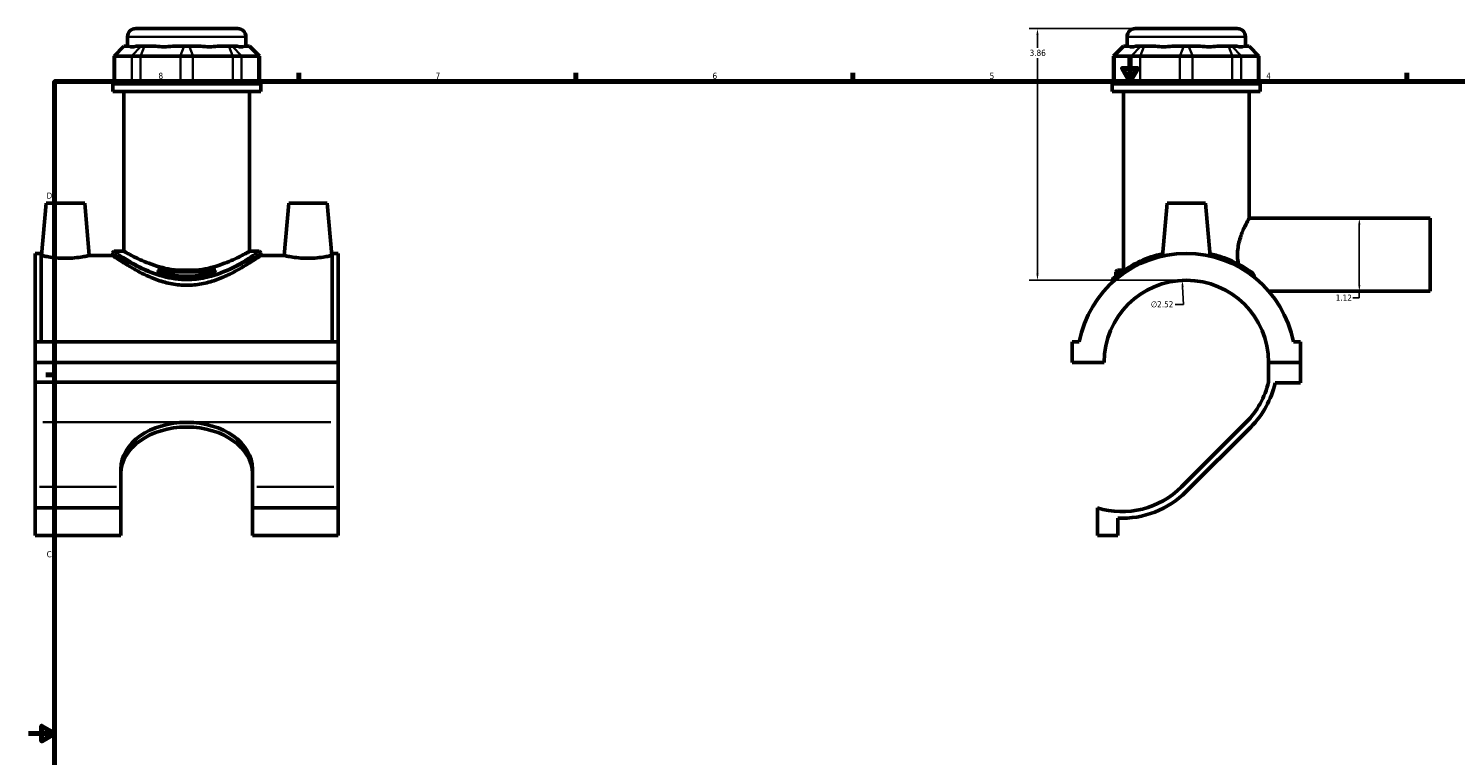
# Model space of a CAD drawing. Header units: inches. Extents: x 0.1 to 45.5, y -0.2 to 45.2.
# Tile 2 of 6: x 0.1 to 22, y 10.7 to 21.8. Entities that reach past the tile are written whole.
import ezdxf

# ---------------------------------------------------------------- set-up
doc = ezdxf.new("R2010")
doc.units = ezdxf.units.IN
doc.header["$MEASUREMENT"] = 0
for name, color, linetype, lineweight in [('Border (ANSI)', 7, 'Continuous', 70), ('Dimension (ANSI)', 7, 'Continuous', 25), ('Visible (ANSI)', 7, 'Continuous', 50), ('Visible Narrow (ANSI)', 7, 'Continuous', 35)]:
    doc.layers.add(name, color=color, linetype=linetype, lineweight=lineweight)
doc.styles.add('Note Text (ANSI)', font='tahoma.ttf')
doc.dimstyles.new('Default (ANSI)', dxfattribs={"dimtxt": 0.094488, "dimasz": 0.098425, "dimexe": 0.125, "dimexo": 0.0625, "dimgap": 0.031496, "dimtad": 0, "dimtih": 1, "dimtoh": 1, "dimrnd": 1e-08, "dimzin": 4, "dimdsep": 46, "dimtxsty": 'Note Text (ANSI)', "dimcen": 0.09, "dimdle": 0.393701, "dimclrd": 256, "dimclre": 256, "dimclrt": 5, "dimadec": 0, "dimazin": 1, "dimtfac": 1, "dimtofl": 0, "dimtmove": 0, "dimatfit": 3, "dimfxl": 1, "dimtolj": 1, "dimtzin": 4, "dimlwd": -1, "dimlwe": -1, "dimarcsym": 0})

# ---------------------------------------------------------------- blocks, each defined once
blk = doc.blocks.new('Borders Default Border')
at = {"layer": 'Border (ANSI)'}
for p, q in [((4.25, 21), (4.25, 21.134)), ((8.5, 21), (8.5, 21.134)), ((12.75, 21), (12.75, 21.134)), ((21.25, 21), (21.25, 21.134)), ((0.5, 16.5), (0.366, 16.5))]:
    blk.add_line(p, q, dxfattribs=at)
at = {"layer": 'Border (ANSI)', "flags": 128}
for points in [[(17, 21.4), (17, 21), (16.885, 21.2), (17.115, 21.2), (17, 21)], [(0.5, 1), (0.5, 21), (33.5, 21), (33.5, 1), (0.5, 1)], [(0.1, 11), (0.5, 11), (0.3, 11.115), (0.3, 10.885), (0.5, 11)]]:
    blk.add_lwpolyline(points, dxfattribs=at)
at = {"layer": 'Border (ANSI)', "color": 5, "true_color": 0x0000ff, "char_height": 0.0945, "attachment_point": 7, "style": 'Note Text (ANSI)'}
for s, insert in [('8', (2.094, 21.038)), ('7', (6.346, 21.04)), ('6', (10.595, 21.038)), ('5', (14.847, 21.038)), ('4', (19.092, 21.04)), ('D', (0.378, 19.203)), ('C', (0.378, 13.701))]:
    blk.add_mtext(s, dxfattribs=dict(at, insert=insert))
blk = doc.blocks.new('*D6')
at = {"layer": 'Defpoints', "color": 0, "transparency": 16777216}
for p in [(17.803, 17.951), (17.926, 15.43)]:
    blk.add_point(p, dxfattribs=at)
at = {"layer": 'Dimension (ANSI)', "transparency": 16777216}
for p, q in [((17.821, 17.58), (17.808, 17.852)), ((17.696, 17.58), (17.821, 17.58))]:
    blk.add_line(p, q, dxfattribs=at)
blk.add_solid([(17.825, 17.853), (17.792, 17.852), (17.803, 17.951)], dxfattribs=at)
at = {"layer": 'Dimension (ANSI)', "color": 5, "transparency": 16777216, "insert": (17.321, 17.631), "char_height": 0.0945, "attachment_point": 1, "style": 'Note Text (ANSI)'}
blk.add_mtext('\\A1;∅2.52', dxfattribs=at)
blk = doc.blocks.new('*D7')
at = {"layer": 'Defpoints', "color": 0, "transparency": 16777216}
for p in [(20.274, 18.902), (20.399, 17.782), (20.52, 17.782)]:
    blk.add_point(p, dxfattribs=at)
at = {"layer": 'Dimension (ANSI)', "transparency": 16777216}
for p, q in [((20.52, 18.804), (20.52, 17.881)), ((20.52, 17.782), (20.52, 17.684)), ((20.52, 17.684), (20.422, 17.684))]:
    blk.add_line(p, q, dxfattribs=at)
for points in [[(20.504, 18.804), (20.537, 18.804), (20.52, 18.902)], [(20.504, 17.881), (20.537, 17.881), (20.52, 17.782)]]:
    blk.add_solid(points, dxfattribs=at)
at = {"layer": 'Dimension (ANSI)', "color": 5, "transparency": 16777216, "insert": (20.158, 17.732), "char_height": 0.0945, "attachment_point": 1, "style": 'Note Text (ANSI)'}
blk.add_mtext('\\A1;1.12', dxfattribs=at)
blk = doc.blocks.new('*D8')
at = {"layer": 'Defpoints', "color": 0, "transparency": 16777216}
for p in [(15.581, 21.812), (17.083, 21.812), (17.865, 17.952)]:
    blk.add_point(p, dxfattribs=at)
at = {"layer": 'Dimension (ANSI)', "transparency": 16777216}
for p, q in [((17.02, 21.812), (15.456, 21.812)), ((15.581, 21.714), (15.581, 21.518)), ((15.581, 18.051), (15.581, 21.356)), ((17.802, 17.952), (15.456, 17.952))]:
    blk.add_line(p, q, dxfattribs=at)
for points in [[(15.565, 21.714), (15.598, 21.714), (15.581, 21.812)], [(15.565, 18.051), (15.598, 18.051), (15.581, 17.952)]]:
    blk.add_solid(points, dxfattribs=at)
at = {"layer": 'Dimension (ANSI)', "color": 5, "transparency": 16777216, "insert": (15.461, 21.487), "char_height": 0.0945, "attachment_point": 1, "style": 'Note Text (ANSI)'}
blk.add_mtext('\\A1;3.86', dxfattribs=at)

msp = doc.modelspace()

# ---------------------------------------------------------------- linework, layer by layer
at = {"layer": 'Visible (ANSI)'}
for p, q in [((1.618, 21.542), (1.618, 21.686)), ((1.745, 21.812), (3.309, 21.812)), ((3.435, 21.542), (3.435, 21.686)), ((16.956, 21.542), (16.956, 21.686)), ((17.083, 21.812), (18.647, 21.812)), ((18.773, 21.542), (18.773, 21.686)), ((1.563, 21.542), (1.412, 21.391)), ((1.563, 21.542), (1.571, 21.542)), ((1.644, 21.542), (1.571, 21.542)), ((1.824, 21.542), (1.751, 21.542)), ((1.824, 21.542), (1.878, 21.542)), ((2.055, 21.542), (1.878, 21.542)), ((2.488, 21.542), (2.312, 21.542)), ((2.488, 21.542), (2.565, 21.542)), ((2.742, 21.542), (2.565, 21.542)), ((3.175, 21.542), (2.999, 21.542)), ((3.175, 21.542), (3.23, 21.542)), ((3.303, 21.542), (3.23, 21.542)), ((3.483, 21.542), (3.41, 21.542)), ((3.483, 21.542), (3.49, 21.542)), ((3.49, 21.542), (3.642, 21.391)), ((16.901, 21.542), (16.75, 21.391)), ((16.901, 21.542), (16.909, 21.542)), ((16.982, 21.542), (16.909, 21.542)), ((17.162, 21.542), (17.089, 21.542)), ((17.162, 21.542), (17.216, 21.542)), ((17.393, 21.542), (17.216, 21.542)), ((17.826, 21.542), (17.65, 21.542)), ((17.826, 21.542), (17.904, 21.542)), ((18.08, 21.542), (17.904, 21.542)), ((18.513, 21.542), (18.337, 21.542)), ((18.513, 21.542), (18.568, 21.542)), ((18.641, 21.542), (18.568, 21.542)), ((18.821, 21.542), (18.748, 21.542)), ((18.821, 21.542), (18.828, 21.542)), ((18.828, 21.542), (18.98, 21.391)), ((1.431, 21.391), (1.412, 21.391)), ((1.412, 21.391), (1.412, 20.963)), ((1.431, 21.391), (1.684, 21.391)), ((1.82, 21.391), (1.684, 21.391)), ((1.82, 21.391), (2.43, 21.391)), ((2.623, 21.391), (2.43, 21.391)), ((2.623, 21.391), (3.233, 21.391)), ((3.37, 21.391), (3.233, 21.391)), ((3.37, 21.391), (3.622, 21.391)), ((3.642, 21.391), (3.622, 21.391)), ((3.642, 21.391), (3.642, 20.963)), ((16.769, 21.391), (16.75, 21.391)), ((16.75, 21.391), (16.75, 20.963)), ((16.769, 21.391), (17.022, 21.391)), ((17.158, 21.391), (17.022, 21.391)), ((17.158, 21.391), (17.768, 21.391)), ((17.961, 21.391), (17.768, 21.391)), ((17.961, 21.391), (18.571, 21.391)), ((18.708, 21.391), (18.571, 21.391)), ((18.708, 21.391), (18.961, 21.391)), ((18.98, 21.391), (18.961, 21.391)), ((18.98, 21.391), (18.98, 20.963)), ((3.662, 20.963), (1.391, 20.963)), ((1.391, 20.847), (1.391, 20.963)), ((3.662, 20.847), (1.391, 20.847)), ((1.562, 18.396), (1.562, 20.847)), ((3.492, 18.396), (3.492, 20.847)), ((3.662, 20.847), (3.662, 20.963)), ((19.001, 20.963), (16.729, 20.963)), ((16.729, 20.847), (16.729, 20.963)), ((19.001, 20.847), (16.729, 20.847)), ((16.9, 18.105), (16.9, 20.847)), ((18.83, 18.902), (18.83, 20.847)), ((19.001, 20.847), (19.001, 20.963)), ((0.372, 19.133), (0.301, 18.331)), ((0.372, 19.133), (0.962, 19.133)), ((0.962, 19.133), (1.032, 18.331)), ((4.092, 19.133), (4.021, 18.331)), ((4.682, 19.133), (4.092, 19.133)), ((4.682, 19.133), (4.752, 18.331)), ((17.57, 19.133), (17.499, 18.323)), ((18.16, 19.133), (17.57, 19.133)), ((18.16, 19.133), (18.231, 18.323)), ((18.83, 18.902), (21.605, 18.902)), ((21.605, 17.782), (21.605, 18.902)), ((1.562, 18.396), (1.416, 18.396)), ((3.637, 18.396), (3.492, 18.396)), ((0.202, 17.006), (0.202, 18.363)), ((0.295, 18.363), (0.202, 18.363)), ((0.295, 18.363), (0.295, 17.006)), ((0.295, 18.331), (0.301, 18.331)), ((1.032, 18.331), (1.391, 18.331)), ((1.391, 18.371), (1.391, 18.331)), ((3.662, 18.371), (3.662, 18.331)), ((3.662, 18.331), (4.021, 18.331)), ((4.752, 18.331), (4.759, 18.331)), ((4.759, 18.363), (4.759, 17.006)), ((4.852, 18.363), (4.759, 18.363)), ((4.852, 17.006), (4.852, 18.363)), ((2.078, 18.105), (2.976, 18.105)), ((2.956, 18.08), (2.097, 18.08)), ((16.811, 18.105), (16.786, 18.08)), ((16.875, 18.08), (16.786, 18.08)), ((16.786, 18.012), (16.786, 18.08)), ((16.811, 18.105), (16.912, 18.105)), ((16.729, 17.952), (16.729, 17.919)), ((19.133, 17.782), (21.605, 17.782)), ((4.852, 17.006), (0.202, 17.006)), ((0.202, 16.692), (0.202, 17.006)), ((4.852, 17.006), (4.852, 16.692)), ((16.222, 17.006), (16.115, 17.006)), ((16.115, 17.006), (16.115, 16.692)), ((19.615, 17.006), (19.508, 17.006)), ((19.615, 16.692), (19.615, 17.006)), ((0.202, 16.692), (4.852, 16.692)), ((0.202, 16.391), (0.202, 16.692)), ((4.852, 16.692), (4.852, 16.391)), ((16.115, 16.692), (16.603, 16.692)), ((19.127, 16.692), (19.615, 16.692)), ((19.615, 16.692), (19.127, 16.692)), ((19.127, 16.692), (19.127, 16.391)), ((19.615, 16.379), (19.615, 16.692)), ((4.852, 16.391), (0.202, 16.391)), ((0.202, 15.773), (0.202, 16.391)), ((4.852, 16.391), (4.852, 15.773)), ((19.229, 16.379), (19.615, 16.379)), ((0.202, 14.784), (0.202, 15.773)), ((4.852, 15.773), (4.852, 14.784)), ((18.782, 15.773), (17.792, 14.784)), ((17.865, 14.711), (18.854, 15.701)), ((1.517, 14.784), (1.517, 15.059)), ((3.536, 15.059), (3.536, 14.784)), ((0.202, 14.459), (0.202, 14.784)), ((1.517, 14.459), (1.517, 14.784)), ((3.536, 14.784), (3.536, 14.459)), ((4.852, 14.784), (4.852, 14.459)), ((1.517, 14.459), (0.202, 14.459)), ((0.202, 14.039), (0.202, 14.459)), ((1.517, 14.039), (1.517, 14.459)), ((3.536, 14.459), (3.536, 14.039)), ((4.852, 14.459), (3.536, 14.459)), ((4.852, 14.459), (4.852, 14.039)), ((16.501, 14.459), (16.501, 14.039)), ((16.814, 14.039), (16.814, 14.303)), ((1.517, 14.039), (0.202, 14.039)), ((4.852, 14.039), (3.536, 14.039)), ((16.501, 14.039), (16.814, 14.039))]:
    msp.add_line(p, q, dxfattribs=at)
for centre, radius, start, end in [((1.745, 21.686), 0.126, 90, 180), ((3.309, 21.686), 0.126, 0, 90), ((17.083, 21.686), 0.126, 90, 180), ((18.647, 21.686), 0.126, 0, 90), ((1.416, 18.371), 0.0252, 90, 180), ((3.637, 18.371), 0.0252, 0, 90), ((17.865, 16.69), 1.673, 10.8674, 169.1326), ((16.754, 17.952), 0.0252, 131.3503, 180), ((17.865, 16.69), 1.262, 0.0894, 179.9106), ((17.865, 16.69), 1.297, 315, 346.6366), ((17.865, 16.69), 1.399, 315, 347.1368), ((16.875, 15.701), 1.297, 253.2059, 315), ((16.875, 15.701), 1.399, 267.4916, 315)]:
    msp.add_arc(centre, radius, start, end, dxfattribs=at)
for centre, major_axis, ratio, start_param, end_param in [((2.527, 22.44), (0.891, 0.891), 0.198912, 3.184055, 3.491829), ((2.527, 22.44), (-0.755, -0.755), 0.668179, 0.435162, 0.742936), ((2.527, 22.44), (0.755, -0.755), 0.668179, 5.54025, 5.848024), ((2.527, 22.44), (0.891, -0.891), 0.198912, 5.932949, 6.240723), ((17.865, 22.44), (-0.891, -0.891), 0.198912, 0.042463, 0.350237), ((17.865, 22.44), (0.755, 0.755), 0.668179, 3.576754, 3.884528), ((17.865, 22.44), (0.755, -0.755), 0.668179, 5.54025, 5.848024), ((17.865, 22.44), (0.891, -0.891), 0.198912, 5.932949, 6.240723), ((2.527, 15.059), (-1.009, 0), 0.707107, 4.712389, 6.283185), ((2.527, 15.059), (1.009, 0), 0.707107, 0, 1.570796), ((2.527, 14.987), (-1.009, 0), 0.707107, 4.712389, 6.283185), ((2.527, 14.987), (1.009, 0), 0.707107, 0, 1.570796)]:
    msp.add_ellipse(centre, major_axis=major_axis, ratio=ratio, start_param=start_param, end_param=end_param, dxfattribs=at)
for points, knots in [([(18.664, 18.197), (18.662, 18.209), (18.66, 18.221), (18.654, 18.269), (18.651, 18.306), (18.651, 18.378), (18.654, 18.416), (18.664, 18.489), (18.671, 18.525), (18.699, 18.627), (18.723, 18.689), (18.767, 18.787), (18.79, 18.83), (18.813, 18.873), (18.82, 18.884), (18.828, 18.899), (18.83, 18.902), (18.83, 18.902)], [-4.776271, -4.776271, -4.776271, -4.776271, -4.687997, -4.687997, -4.41152, -4.41152, -4.135043, -4.135043, -3.858566, -3.858566, -3.305611, -3.305611, -2.755686, -2.755686, -2.480723, -2.480723, -2.20576, -2.20576, -2.20576, -2.20576]), ([(2.374, 18.105), (2.362, 18.106), (2.35, 18.108), (2.275, 18.118), (2.213, 18.13), (2.094, 18.161), (2.038, 18.179), (1.934, 18.216), (1.886, 18.235), (1.802, 18.272), (1.763, 18.291), (1.692, 18.326), (1.662, 18.342), (1.612, 18.368), (1.593, 18.379), (1.568, 18.393), (1.562, 18.396), (1.562, 18.396)], [7.974044, 7.974044, 7.974044, 7.974044, 8.066533, 8.066533, 8.542122, 8.542122, 9.017711, 9.017711, 9.4933, 9.4933, 9.966579, 9.966579, 10.439858, 10.439858, 10.913137, 10.913137, 11.386417, 11.386417, 11.386417, 11.386417]), ([(3.492, 18.396), (3.492, 18.396), (3.486, 18.393), (3.461, 18.379), (3.442, 18.368), (3.392, 18.342), (3.361, 18.326), (3.291, 18.291), (3.251, 18.272), (3.167, 18.235), (3.12, 18.216), (3.016, 18.179), (2.959, 18.161), (2.841, 18.13), (2.779, 18.118), (2.704, 18.108), (2.692, 18.106), (2.679, 18.105)], [3.795472, 3.795472, 3.795472, 3.795472, 4.268751, 4.268751, 4.742031, 4.742031, 5.21531, 5.21531, 5.688589, 5.688589, 6.164178, 6.164178, 6.639767, 6.639767, 7.115356, 7.115356, 7.207845, 7.207845, 7.207845, 7.207845]), ([(1.032, 18.331), (1.032, 18.331), (1.023, 18.329), (0.986, 18.321), (0.958, 18.315), (0.894, 18.305), (0.853, 18.299), (0.762, 18.291), (0.713, 18.289), (0.62, 18.289), (0.571, 18.291), (0.481, 18.299), (0.44, 18.305), (0.375, 18.315), (0.347, 18.321), (0.31, 18.329), (0.301, 18.331), (0.301, 18.331)], [1.411079, 1.411079, 1.411079, 1.411079, 1.763413, 1.763413, 2.115747, 2.115747, 2.468952, 2.468952, 2.822158, 2.822158, 3.175363, 3.175363, 3.528568, 3.528568, 3.880902, 3.880902, 4.233236, 4.233236, 4.233236, 4.233236]), ([(3.662, 18.331), (3.662, 18.331), (3.655, 18.326), (3.625, 18.305), (3.602, 18.289), (3.543, 18.25), (3.507, 18.227), (3.425, 18.176), (3.379, 18.148), (3.28, 18.093), (3.225, 18.063), (3.104, 18.006), (3.038, 17.978), (2.9, 17.93), (2.827, 17.909), (2.678, 17.881), (2.602, 17.874), (2.452, 17.874), (2.376, 17.881), (2.227, 17.909), (2.154, 17.93), (2.016, 17.978), (1.95, 18.006), (1.829, 18.063), (1.773, 18.093), (1.675, 18.148), (1.629, 18.176), (1.546, 18.227), (1.51, 18.25), (1.451, 18.289), (1.429, 18.305), (1.399, 18.326), (1.391, 18.331), (1.391, 18.331)], [4.546767, 4.546767, 4.546767, 4.546767, 5.111266, 5.111266, 5.675766, 5.675766, 6.240266, 6.240266, 6.804765, 6.804765, 7.376957, 7.376957, 7.949149, 7.949149, 8.521341, 8.521341, 9.093533, 9.093533, 9.665725, 9.665725, 10.237917, 10.237917, 10.810109, 10.810109, 11.382301, 11.382301, 11.946801, 11.946801, 12.5113, 12.5113, 13.0758, 13.0758, 13.6403, 13.6403, 13.6403, 13.6403]), ([(4.752, 18.331), (4.752, 18.331), (4.743, 18.329), (4.706, 18.321), (4.678, 18.315), (4.614, 18.305), (4.573, 18.299), (4.482, 18.291), (4.433, 18.289), (4.387, 18.289), (4.34, 18.289), (4.291, 18.291), (4.201, 18.299), (4.16, 18.305), (4.095, 18.315), (4.067, 18.321), (4.03, 18.329), (4.021, 18.331), (4.021, 18.331)], [4.233236, 4.233236, 4.233236, 4.233236, 4.585571, 4.585571, 4.937905, 4.937905, 5.29111, 5.29111, 5.644315, 5.644315, 5.644315, 5.99752, 5.99752, 6.350726, 6.350726, 6.70306, 6.70306, 7.055394, 7.055394, 7.055394, 7.055394]), ([(17.502, 18.357), (17.441, 18.344), (17.382, 18.328), (17.211, 18.271), (17.109, 18.223), (16.928, 18.12), (16.852, 18.065), (16.773, 18.002), (16.753, 17.984), (16.74, 17.973), (16.738, 17.971), (16.738, 17.971)], [14.499725, 14.499725, 14.499725, 14.499725, 14.985934, 14.985934, 16.003094, 16.003094, 17.144942, 17.144942, 17.814687, 17.814687, 18.105668, 18.105668, 18.105668, 18.105668]), ([(18.879, 18.062), (18.876, 18.064), (18.874, 18.066), (18.824, 18.102), (18.765, 18.142), (18.614, 18.226), (18.517, 18.271), (18.351, 18.327), (18.291, 18.343), (18.228, 18.357)], [10.337892, 10.337892, 10.337892, 10.337892, 10.379991, 10.379991, 11.197463, 11.197463, 12.155621, 12.155621, 12.659006, 12.659006, 12.659006, 12.659006]), ([(2.097, 18.08), (2.095, 18.082), (2.094, 18.085), (2.087, 18.093), (2.083, 18.099), (2.078, 18.105)], [4.9553932, 4.9553932, 4.9553932, 4.9553932, 4.9961244, 4.9961244, 5.0960097, 5.0960097, 5.0960097, 5.0960097]), ([(2.956, 18.08), (2.953, 18.079), (2.949, 18.078), (2.88, 18.057), (2.81, 18.04), (2.669, 18.018), (2.597, 18.012), (2.456, 18.012), (2.385, 18.018), (2.243, 18.04), (2.174, 18.057), (2.105, 18.078), (2.101, 18.079), (2.097, 18.08)], [7.452424, 7.452424, 7.452424, 7.452424, 7.482522, 7.482522, 8.019561, 8.019561, 8.556601, 8.556601, 9.09364, 9.09364, 9.630679, 9.630679, 9.660777, 9.660777, 9.660777, 9.660777]), ([(2.976, 18.105), (2.971, 18.099), (2.966, 18.093), (2.96, 18.085), (2.958, 18.082), (2.956, 18.08)], [10.8791763, 10.8791763, 10.8791763, 10.8791763, 10.9790616, 10.9790616, 11.0197928, 11.0197928, 11.0197928, 11.0197928]), ([(18.9, 18.032), (18.899, 18.037), (18.897, 18.042), (18.891, 18.051), (18.887, 18.055), (18.882, 18.06), (18.88, 18.061), (18.879, 18.062)], [-0.1076647, -0.1076647, -0.1076647, -0.1076647, -0.061192, -0.061192, -0.0146692, -0.0146692, 0, 0, 0, 0])]:
    msp.add_open_spline(points, degree=3, knots=knots, dxfattribs=at)
msp.add_open_spline([(18.912, 17.995), (18.908, 18.007), (18.904, 18.019), (18.9, 18.032)], degree=3, dxfattribs=at)
at = {"layer": 'Visible Narrow (ANSI)'}
for p, q in [((3.424, 21.686), (1.63, 21.686)), ((18.762, 21.686), (16.968, 21.686)), ((1.564, 21.534), (1.438, 21.398)), ((1.691, 21.398), (1.817, 21.534)), ((1.875, 21.534), (1.823, 21.398)), ((2.485, 21.534), (2.433, 21.398)), ((2.568, 21.534), (2.621, 21.398)), ((3.178, 21.534), (3.23, 21.398)), ((3.237, 21.534), (3.363, 21.398)), ((3.49, 21.534), (3.615, 21.398)), ((16.902, 21.534), (16.776, 21.398)), ((17.155, 21.534), (17.029, 21.398)), ((17.213, 21.534), (17.161, 21.398)), ((17.823, 21.534), (17.771, 21.398)), ((17.906, 21.534), (17.959, 21.398)), ((18.516, 21.534), (18.568, 21.398)), ((18.575, 21.534), (18.701, 21.398)), ((18.828, 21.534), (18.954, 21.398)), ((1.431, 20.984), (1.431, 21.369)), ((1.684, 21.369), (1.684, 20.984)), ((1.82, 20.984), (1.82, 21.369)), ((2.43, 21.369), (2.43, 20.984)), ((2.623, 20.984), (2.623, 21.369)), ((3.233, 21.369), (3.233, 20.984)), ((3.37, 20.984), (3.37, 21.369)), ((3.622, 21.369), (3.622, 20.984)), ((16.769, 20.984), (16.769, 21.369)), ((17.022, 21.369), (17.022, 20.984)), ((17.158, 20.984), (17.158, 21.369)), ((17.768, 21.369), (17.768, 20.984)), ((17.961, 20.984), (17.961, 21.369)), ((18.571, 21.369), (18.571, 20.984)), ((18.708, 20.984), (18.708, 21.369)), ((18.961, 21.369), (18.961, 20.984)), ((2.411, 15.773), (0.318, 15.773)), ((4.736, 15.773), (2.643, 15.773)), ((1.452, 14.784), (0.268, 14.784)), ((4.786, 14.784), (3.602, 14.784))]:
    msp.add_line(p, q, dxfattribs=at)
for points, knots in [([(3.637, 18.396), (3.637, 18.396), (3.632, 18.393), (3.601, 18.372), (3.56, 18.345), (3.441, 18.271), (3.36, 18.223), (3.16, 18.12), (3.036, 18.065), (2.817, 18.002), (2.731, 17.984), (2.595, 17.972), (2.546, 17.97), (2.368, 17.974), (2.239, 17.999), (2.042, 18.06), (1.967, 18.09), (1.797, 18.167), (1.708, 18.216), (1.562, 18.302), (1.504, 18.338), (1.434, 18.384), (1.417, 18.396), (1.416, 18.396)], [13.579363, 13.579363, 13.579363, 13.579363, 14.050509, 14.050509, 14.985934, 14.985934, 16.003094, 16.003094, 17.144942, 17.144942, 17.814687, 17.814687, 18.178158, 18.178158, 19.15953, 19.15953, 19.831289, 19.831289, 20.81741, 20.81741, 21.785676, 21.785676, 22.631958, 22.631958, 22.631958, 22.631958]), ([(1.391, 18.371), (1.391, 18.371), (1.409, 18.359), (1.481, 18.314), (1.54, 18.278), (1.689, 18.193), (1.78, 18.145), (1.955, 18.069), (2.031, 18.04), (2.233, 17.98), (2.364, 17.955), (2.547, 17.951), (2.596, 17.953), (2.735, 17.965), (2.823, 17.983), (3.048, 18.044), (3.174, 18.099), (3.379, 18.2), (3.462, 18.247), (3.583, 18.32), (3.625, 18.347), (3.657, 18.368), (3.662, 18.371), (3.662, 18.371)], [-22.631958, -22.631958, -22.631958, -22.631958, -21.785676, -21.785676, -20.81741, -20.81741, -19.831289, -19.831289, -19.15953, -19.15953, -18.178158, -18.178158, -17.814687, -17.814687, -17.144942, -17.144942, -16.003094, -16.003094, -14.985934, -14.985934, -14.050509, -14.050509, -13.579363, -13.579363, -13.579363, -13.579363]), ([(16.729, 17.952), (16.729, 17.952), (16.731, 17.954), (16.745, 17.965), (16.765, 17.983), (16.845, 18.044), (16.921, 18.099), (17.104, 18.2), (17.206, 18.247), (17.379, 18.304), (17.438, 18.32), (17.5, 18.333)], [-18.105668, -18.105668, -18.105668, -18.105668, -17.814687, -17.814687, -17.144942, -17.144942, -16.003094, -16.003094, -14.985934, -14.985934, -14.498102, -14.498102, -14.498102, -14.498102]), ([(18.23, 18.333), (18.294, 18.319), (18.355, 18.302), (18.522, 18.247), (18.619, 18.203), (18.772, 18.12), (18.832, 18.081), (18.887, 18.042), (18.894, 18.037), (18.9, 18.032)], [-12.660628, -12.660628, -12.660628, -12.660628, -12.155621, -12.155621, -11.197463, -11.197463, -10.379991, -10.379991, -10.252804, -10.252804, -10.252804, -10.252804])]:
    msp.add_open_spline(points, degree=3, knots=knots, dxfattribs=at)

# ---------------------------------------------------------------- block references
msp.add_blockref('Borders Default Border', (0, 0))

# ---------------------------------------------------------------- dimensions: what is measured, and where the dimension line sits
at = {"layer": 'Dimension (ANSI)'}
for base, p1, p2, angle, override, picture, middle in [((15.581, 21.812), (17.865, 17.952), (17.083, 21.812), 90, {"dimgap": 0.031496, "dimdec": 2, "dimtol": 0, "dimlim": 0, "dimtp": 0, "dimtm": 0, "dimtdec": 2, "dimatfit": 1}, '*D8', (15.581, 21.437)), ((20.52, 17.782), (20.274, 18.902), (20.399, 17.782), 270, {"dimgap": 0.031496, "dimdec": 2, "dimse1": 1, "dimse2": 1, "dimtol": 0, "dimlim": 0, "dimtp": 0, "dimtm": 0, "dimtdec": 2, "dimatfit": 2}, '*D7', (20.274, 17.684))]:
    dim = msp.add_linear_dim(base=base, p1=p1, p2=p2, angle=angle, dimstyle='Default (ANSI)', override=override, dxfattribs=at)
    dim.commit()
    dim.dimension.update_dxf_attribs({"geometry": picture, "text_midpoint": middle, "dimtype": 160})
dim = msp.add_diameter_dim_2p(p1=(17.926, 15.43), p2=(17.803, 17.951), dimstyle='Default (ANSI)', override={"dimgap": 0.031496, "dimdec": 2, "dimlfac": 1, "dimtol": 0, "dimlim": 0, "dimtp": 0, "dimtm": 0, "dimtdec": 2}, dxfattribs=at)
dim.commit()
dim.dimension.update_dxf_attribs({"geometry": '*D6', "text_midpoint": (17.493, 17.58), "dimtype": 163})

doc.saveas('drawing.dxf')
